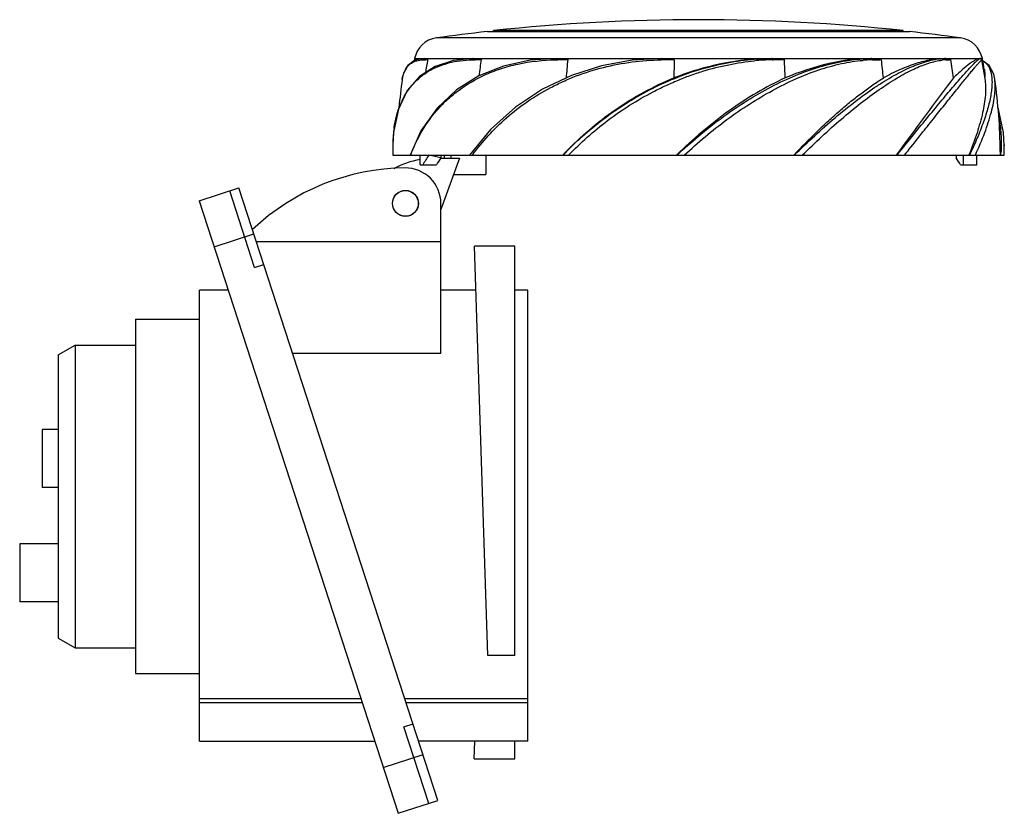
# Model space of a CAD drawing. Header units: millimetres. Extents: x 661 to 814, y 158 to 281.
import ezdxf

# ---------------------------------------------------------------- set-up
doc = ezdxf.new("R2010")
doc.units = ezdxf.units.MM
doc.header["$LTSCALE"] = 30.734
doc.layers.get('0').update_dxf_attribs({"linetype": 'CONTINUOUS'})

msp = doc.modelspace()

# ---------------------------------------------------------------- linework, layer by layer
at = {"color": 7, "linetype": 'Continuous'}
for p, q in [((807.52, 278.5), (726.13, 278.5)), ((734.05, 279.47), (734.12, 279.48)), ((734.05, 279.47), (799.6, 279.47)), ((735.02, 279.48), (735.02, 279.63)), ((798.62, 279.63), (735.02, 279.63)), ((798.62, 279.48), (798.62, 279.63)), ((799.6, 279.47), (799.52, 279.48)), ((722.74, 275.28), (724.22, 275.28)), ((724.22, 275.28), (722.8, 275.03)), ((724.29, 275.28), (731.85, 275.28)), ((731.97, 275.28), (744.54, 275.28)), ((744.96, 275.28), (761.07, 275.28)), ((761.27, 275.28), (778.23, 275.28)), ((775.49, 275.18), (778.23, 275.28)), ((778.43, 275.28), (793.66, 275.28)), ((792.31, 275.24), (793.66, 275.28)), ((793.82, 275.28), (805, 275.28)), ((804.56, 275.27), (805, 275.28)), ((805.1, 275.28), (810.53, 275.28)), ((810.53, 275.28), (810.53, 275.28)), ((810.56, 275.28), (810.91, 275.28)), ((724, 275.09), (724.25, 275.1)), ((724.25, 275.1), (724.5, 275.11)), ((724.5, 275.11), (724.77, 275.12)), ((731.66, 275.09), (731.84, 275.09)), ((731.84, 275.09), (732.13, 275.1)), ((732.13, 275.1), (733.08, 275.12)), ((744.66, 275.09), (744.78, 275.09)), ((744.78, 275.09), (744.96, 275.09)), ((744.96, 275.09), (746.52, 275.12)), ((761.05, 275.09), (763.05, 275.12)), ((778.25, 275.09), (778.31, 275.09)), ((778.25, 275.09), (778.31, 275.09)), ((778.31, 275.09), (778.43, 275.09)), ((778.43, 275.09), (780.16, 275.12)), ((810.76, 275.06), (810.76, 275.07)), ((810.77, 275.08), (810.77, 275.08)), ((810.79, 275.11), (811.32, 271.9)), ((720.82, 272.05), (720.83, 272.1)), ((812.82, 272.05), (812.82, 272.1)), ((723.73, 264.06), (722.03, 260.3)), ((719.35, 261.91), (719.35, 261.77)), ((719.35, 261.91), (719.35, 261.77)), ((814.3, 261.91), (814.3, 261.77)), ((814.3, 261.91), (814.3, 261.74)), ((814.3, 261.74), (814.3, 261.77)), ((719.34, 260.3), (814.31, 260.3)), ((723.61, 258.8), (723.61, 260.3)), ((726.83, 259.88), (724.97, 260.3)), ((726.83, 260.3), (726.83, 259.88)), ((727.32, 260.3), (727.32, 259.8)), ((728.36, 260.3), (728.36, 259.8)), ((733.82, 260.3), (733.82, 257.3)), ((763.47, 260.34), (763.43, 260.3)), ((763.47, 260.34), (763.43, 260.3)), ((781.61, 260.3), (781.66, 260.35)), ((781.61, 260.3), (781.66, 260.35)), ((797.59, 260.36), (797.55, 260.3)), ((797.69, 260.5), (797.59, 260.36)), ((797.67, 260.3), (797.78, 260.45)), ((806.81, 260.3), (806.81, 259.88)), ((807.95, 258.8), (807.95, 260.3)), ((808.82, 260.34), (808.8, 260.3)), ((808.82, 260.34), (808.8, 260.3)), ((810.04, 258.8), (810.04, 260.3)), ((813.67, 260.87), (813.67, 260.3)), ((723.61, 258.8), (726.15, 258.8)), ((726.78, 259.8), (729.72, 259.8)), ((729.72, 259.8), (726.82, 251.83)), ((807.5, 258.8), (810.04, 258.8)), ((728.81, 257.3), (733.82, 257.3)), ((689.28, 253.19), (695.46, 255.2)), ((697.9, 242.85), (694.04, 254.74)), ((726.36, 160.1), (695.46, 255.2)), ((689.28, 253.19), (720.18, 158.09)), ((726.82, 229.53), (726.82, 252.8)), ((691.6, 246.06), (697.78, 248.07)), ((698.16, 246.9), (726.82, 246.9)), ((734.12, 182.57), (732.07, 246.16)), ((738.32, 246.16), (732.07, 246.16)), ((738.32, 182.57), (738.32, 246.16)), ((697.9, 242.85), (699.33, 243.32)), ((689.32, 169.3), (689.32, 239.3)), ((693.8, 239.3), (689.32, 239.3)), ((732.29, 239.3), (726.82, 239.3)), ((740.32, 239.3), (738.32, 239.3)), ((740.32, 169.3), (740.32, 239.3)), ((679.42, 234.8), (679.42, 179.8)), ((679.42, 234.8), (689.32, 234.8)), ((667.42, 229.3), (670.02, 230.8)), ((670.02, 230.8), (670.02, 183.8)), ((670.02, 230.8), (679.42, 230.8)), ((703.8, 229.53), (726.82, 229.53)), ((667.42, 229.3), (667.42, 185.3)), ((664.92, 217.7), (664.92, 208.7)), ((667.42, 217.7), (664.92, 217.7)), ((667.42, 208.7), (664.92, 208.7)), ((661.42, 199.95), (661.42, 190.95)), ((667.42, 199.95), (661.42, 199.95)), ((667.42, 190.95), (661.42, 190.95)), ((667.42, 185.3), (670.02, 183.8)), ((670.02, 183.8), (679.42, 183.8)), ((738.32, 182.57), (734.12, 182.57)), ((679.42, 179.8), (689.32, 179.8)), ((714.41, 175.87), (689.32, 175.87)), ((740.32, 175.87), (721.24, 175.87)), ((689.32, 175.3), (714.59, 175.3)), ((721.43, 175.3), (740.32, 175.3)), ((721.08, 171.52), (722.5, 171.99)), ((724.94, 159.63), (721.08, 171.52)), ((689.32, 169.3), (716.54, 169.3)), ((740.32, 169.3), (723.37, 169.3)), ((732.01, 166.55), (732.1, 169.3)), ((738.32, 166.55), (738.32, 169.3)), ((717.87, 165.22), (724.05, 167.23)), ((732.01, 166.55), (738.32, 166.55)), ((720.18, 158.09), (726.36, 160.1))]:
    msp.add_line(p, q, dxfattribs=at)
for points in [[(731.84, 275.28), (728.79, 275), (725.93, 274.08), (723.52, 272.52), (721.61, 270.32), (720.23, 267.43), (719.46, 263.82), (719.36, 261.91)], [(761.07, 275.28), (756.54, 275.02), (751.75, 274.16), (747.09, 272.68), (742.61, 270.55), (738.4, 267.75), (734.52, 264.25), (731.27, 260.3)], [(744.77, 275.28), (740.68, 275.02), (736.54, 274.13)], [(810.79, 275.11), (810.75, 275.19), (810.7, 275.25)], [(722.8, 275.03), (721.7, 274.21), (720.99, 272.84), (720.83, 272.1)], [(736.54, 274.13), (732.71, 272.61), (729.24, 270.44), (726.23, 267.59), (723.73, 264.06)], [(812.82, 272.1), (812.66, 272.84), (811.95, 274.21), (810.97, 274.93)], [(814.3, 261.77), (814.18, 263.82), (813.42, 267.43), (813.3, 267.68)]]:
    msp.add_lwpolyline(points, dxfattribs=at)
for radius in [2.02, 2]:
    msp.add_circle((721.32, 252.8), radius, dxfattribs=at)
for centre, radius, start, end in [((766.82, -18.68), 300, 83.9152, 96.0848), ((726.67, 274.53), 4, 97.7967, 169.2053), ((766.82, -18.73), 300, 96.2724, 97.7967), ((766.82, -18.73), 300, 82.2033, 83.7276), ((806.98, 274.53), 4, 10.7947, 82.2033), ((801.32, 260.3), 80, 169.2053, 169.4592), ((805.1, 268.78), 6.5, 89.3067, 89.9694), ((732.32, 260.3), 80, 9.5685, 10.7947), ((805.83, 260.34), 82.4, 169.6691, 171.0838), ((830.82, 260.49), 98.83, 171.4845, 172.9456), ((900.41, 260.6), 154.58, 174.611, 175.6666), ((1345.98, 260.76), 583.1, 178.58911, 178.86801), ((778.92, 238.8), 36.3, 91.0632, 95.375), ((482.53, 260.59), 297.99, 2.2484, 2.7946), ((794.33, 252.36), 22.74, 91.6091, 94.9259), ((794.27, 253.81), 21.29, 91.1952, 91.5666), ((668.15, 260.52), 127.92, 5.2739, 6.5516), ((805.54, 267.36), 7.74, 93.5908, 96.6418), ((805.49, 268.07), 7.03, 92.8109, 93.539), ((805.48, 268.27), 6.82, 92.1391, 92.8106), ((799.03, 448.38), 173.4, 272.0489, 272.3014), ((715.84, 260.39), 91.35, 7.4813, 9.2805), ((801.71, 260.3), 81.73, 171.7381, 174.8206), ((731.83, 260.29), 81.85, 0.4014, 8.2568), ((731.88, 263.41), 12.29, 154.0071, 158.0917), ((741.19, 261.53), 21.84, 174.8064, 179.0081), ((738.66, 261.74), 19.3, 171.9317, 174.739), ((809.95, 260.3), 90.61, 179.0675, 180), ((789.63, 261.5), 24.67, 357.2177, 0.5663), ((723.7, 260.3), 90.61, 360, 0.9328), ((784.16, 224.28), 52.65, 136.1588, 136.8283), ((783.78, 262.31), 30.06, 356.1612, 357.2715), ((725.82, 246.8), 13, 99.8132, 118.9798), ((743.24, 248.67), 19.87, 145.6606, 149.3419), ((790.41, 248.67), 19.87, 30.6581, 34.3394), ((721.59, 223.3), 35, 90.5095, 133.351), ((721.32, 252.8), 5.5, 0, 90.5095)]:
    msp.add_arc(centre, radius, start, end, dxfattribs=at)
msp.add_ellipse((766.82, 250.77), major_axis=(44.99, 0), ratio=0.57735, start_param=2.766042, end_param=2.827418, dxfattribs=at)
for points, knots in [([(724, 275.09), (724.01, 275.14), (724.06, 275.24), (724.17, 275.28), (724.22, 275.28)], [0, 0, 0, 0, 0.502229, 1, 1, 1, 1]), ([(724.44, 275.28), (724.5, 275.27), (724.59, 275.26), (724.69, 275.23), (724.74, 275.19), (724.77, 275.16), (724.78, 275.14), (724.77, 275.12)], [0, 0, 0, 0, 0.445929, 0.679482, 0.805589, 0.878886, 1, 1, 1, 1]), ([(731.84, 275.28), (731.81, 275.28), (731.75, 275.26), (731.72, 275.22), (731.7, 275.19)], [0, 0, 0, 0, 0.478472, 1, 1, 1, 1]), ([(731.97, 275.28), (732.06, 275.28), (732.25, 275.28), (732.49, 275.27), (732.68, 275.25), (732.82, 275.23), (732.94, 275.21), (733.03, 275.18), (733.08, 275.14), (733.08, 275.12)], [0, 0, 0, 0, 0.245992, 0.494079, 0.618817, 0.743924, 0.86938, 0.932605, 1, 1, 1, 1]), ([(744.66, 275.09), (744.66, 275.12), (744.67, 275.16), (744.69, 275.23), (744.72, 275.27), (744.75, 275.28), (744.77, 275.28)], [0, 0, 0, 0, 0.317566, 0.591767, 0.811246, 1, 1, 1, 1]), ([(744.96, 275.28), (745.09, 275.28), (745.29, 275.28), (745.55, 275.27), (745.75, 275.26), (745.95, 275.25), (746.12, 275.24), (746.25, 275.22), (746.35, 275.2), (746.43, 275.18), (746.49, 275.16), (746.52, 275.14), (746.52, 275.12)], [0, 0, 0, 0, 0.249268, 0.374253, 0.499433, 0.624768, 0.750172, 0.812861, 0.875486, 0.937966, 0.969157, 1, 1, 1, 1]), ([(761.05, 275.09), (761.06, 275.12), (761.06, 275.16), (761.06, 275.22), (761.06, 275.26), (761.06, 275.28), (761.07, 275.28), (761.07, 275.28)], [0, 0, 0, 0, 0.393006, 0.713645, 0.922253, 0.977285, 1, 1, 1, 1]), ([(761.27, 275.28), (761.42, 275.28), (761.65, 275.28), (761.95, 275.27), (762.18, 275.26), (762.4, 275.25), (762.59, 275.24), (762.74, 275.22), (762.85, 275.2), (762.95, 275.18), (763.01, 275.16), (763.05, 275.14), (763.05, 275.12)], [0, 0, 0, 0, 0.25032, 0.375555, 0.500828, 0.626127, 0.751425, 0.814063, 0.876668, 0.93918, 0.970341, 1, 1, 1, 1]), ([(778.23, 275.28), (775.66, 275.28), (770.44, 274.74), (765.43, 273.24), (762.99, 272.28)], [0, 0, 0, 0, 0.495659, 1, 1, 1, 1]), ([(763.5, 260.3), (764.58, 261.32), (766.8, 263.29), (770.28, 266.03), (773.89, 268.51), (777.59, 270.69), (781.34, 272.5), (785.08, 273.9), (788.72, 274.85), (791.14, 275.17), (792.31, 275.24)], [0, 0, 0, 0, 0.134739, 0.269097, 0.402037, 0.532248, 0.658636, 0.779409, 0.893643, 1, 1, 1, 1]), ([(778.31, 275.09), (778.32, 275.14), (778.31, 275.21), (778.27, 275.27), (778.24, 275.28), (778.23, 275.28)], [0, 0, 0, 0, 0.657179, 0.874594, 1, 1, 1, 1]), ([(778.43, 275.28), (778.57, 275.28), (778.79, 275.28), (779.09, 275.27), (779.31, 275.26), (779.53, 275.25), (779.71, 275.24), (779.86, 275.22), (779.96, 275.2), (780.06, 275.18), (780.12, 275.16), (780.16, 275.14), (780.16, 275.12)], [0, 0, 0, 0, 0.250202, 0.375138, 0.499986, 0.62478, 0.749588, 0.812047, 0.874604, 0.937381, 0.969007, 1, 1, 1, 1]), ([(793.66, 275.28), (791.47, 275.28), (786.87, 274.68), (782.49, 273.21), (780.29, 272.28)], [0, 0, 0, 0, 0.478109, 1, 1, 1, 1]), ([(781.72, 260.3), (782.75, 261.33), (784.82, 263.3), (787.97, 266.09), (791.09, 268.61), (793.66, 270.48), (795.69, 271.78), (797.55, 272.88), (799.75, 274), (802.23, 274.91), (803.82, 275.23), (804.56, 275.27)], [0, 0, 0, 0, 0.157531, 0.309857, 0.454998, 0.590596, 0.654429, 0.714975, 0.825308, 0.920675, 1, 1, 1, 1]), ([(793.83, 275.09), (793.82, 275.14), (793.79, 275.24), (793.7, 275.29), (793.66, 275.28)], [0, 0, 0, 0, 0.563445, 1, 1, 1, 1]), ([(793.82, 275.28), (793.94, 275.28), (794.12, 275.28), (794.36, 275.27), (794.54, 275.26), (794.72, 275.25), (794.87, 275.24), (794.98, 275.22), (795.07, 275.2), (795.15, 275.18), (795.21, 275.16), (795.24, 275.14), (795.24, 275.12)], [0, 0, 0, 0, 0.248746, 0.372669, 0.496373, 0.619969, 0.743705, 0.805799, 0.868287, 0.931734, 0.964572, 1, 1, 1, 1]), ([(805, 275.28), (804.3, 275.28), (802.81, 275.13), (800.51, 274.53), (798.04, 273.57), (796.38, 272.74), (795.53, 272.28)], [0, 0, 0, 0, 0.209407, 0.44587, 0.709876, 1, 1, 1, 1]), ([(797.78, 260.45), (798.6, 261.47), (800.19, 263.44), (802.48, 266.25), (804.28, 268.41), (805.59, 270), (806.48, 271.05), (807.31, 271.99), (808.04, 272.82), (808.69, 273.55), (809.25, 274.15), (809.71, 274.62), (810.04, 274.93), (810.25, 275.11), (810.37, 275.2), (810.45, 275.26), (810.51, 275.28), (810.53, 275.28)], [0, 0, 0, 0, 0.200899, 0.38732, 0.555737, 0.631839, 0.702219, 0.766375, 0.823388, 0.872942, 0.914988, 0.949, 0.974537, 0.984088, 0.99149, 0.996763, 1, 1, 1, 1]), ([(805.23, 275.09), (805.22, 275.14), (805.17, 275.25), (805.05, 275.29), (805, 275.28)], [0, 0, 0, 0, 0.514865, 1, 1, 1, 1]), ([(805.18, 275.28), (805.25, 275.28), (805.38, 275.28), (805.55, 275.27), (805.69, 275.25), (805.79, 275.23), (805.88, 275.21), (805.95, 275.18), (805.99, 275.14), (805.99, 275.12)], [0, 0, 0, 0, 0.242007, 0.482242, 0.602357, 0.72341, 0.847784, 0.914367, 1, 1, 1, 1]), ([(810.53, 275.28), (810.43, 275.28), (810.21, 275.24), (809.84, 275.08), (809.42, 274.83), (808.71, 274.34), (807.69, 273.49), (806.86, 272.72), (806.41, 272.28)], [0, 0, 0, 0, 0.057477, 0.132725, 0.227641, 0.342816, 0.633204, 1, 1, 1, 1]), ([(810.78, 275.09), (810.77, 275.14), (810.71, 275.25), (810.59, 275.29), (810.53, 275.28)], [0, 0, 0, 0, 0.498936, 1, 1, 1, 1]), ([(810.56, 275.28), (810.59, 275.28), (810.64, 275.28), (810.68, 275.26), (810.69, 275.25)], [0, 0, 0, 0, 0.742138, 1, 1, 1, 1]), ([(720.83, 268.8), (721.06, 269.27), (721.57, 270.17), (722.53, 271.41), (723.66, 272.5), (724.96, 273.4), (726.43, 274.12), (728.65, 274.85), (730.44, 275.06), (731.66, 275.09)], [0, 0, 0, 0, 0.118573, 0.236099, 0.35367, 0.472486, 0.594936, 0.722927, 1, 1, 1, 1]), ([(720.83, 272.1), (720.88, 272.43), (721.03, 273.05), (721.44, 273.87), (722.04, 274.5), (722.54, 274.77), (722.81, 274.87)], [0, 0, 0, 0, 0.280856, 0.529369, 0.762923, 1, 1, 1, 1]), ([(722.81, 274.87), (722.9, 274.9), (723.29, 275.02), (723.69, 275.08), (724, 275.09)], [0, 0, 0, 0, 0.236222, 1, 1, 1, 1]), ([(731.71, 260.3), (732.49, 261.34), (734.14, 263.38), (737, 266.19), (740.26, 268.71), (743.27, 270.5), (745.83, 271.76), (748.53, 272.9), (752.08, 274), (756.51, 274.85), (759.53, 275.07), (761.05, 275.09)], [0, 0, 0, 0, 0.114177, 0.231458, 0.351983, 0.475941, 0.539252, 0.603335, 0.733575, 0.866108, 1, 1, 1, 1]), ([(733.54, 272.7), (734.36, 273.08), (736.09, 273.75), (739.77, 274.75), (742.69, 275.06), (744.66, 275.09)], [0, 0, 0, 0, 0.237539, 0.483398, 1, 1, 1, 1]), ([(745.79, 260.3), (747.7, 262.3), (751.92, 266.07), (757.9, 269.88), (763.1, 272.28), (768.47, 274.16), (772.69, 274.97), (775.49, 275.18)], [0, 0, 0, 0, 0.24518, 0.497155, 0.624411, 0.751328, 1, 1, 1, 1]), ([(746.63, 260.3), (747.58, 261.25), (749.54, 263.12), (752.7, 265.72), (756.11, 268.1), (759.14, 269.82), (761.64, 271.07), (763.56, 271.92), (765.51, 272.68), (768.15, 273.56), (771.47, 274.4), (774.18, 274.81), (775.52, 274.94)], [0, 0, 0, 0, 0.121949, 0.245968, 0.371622, 0.498364, 0.561952, 0.625515, 0.688942, 0.75214, 0.877287, 1, 1, 1, 1]), ([(764.62, 260.3), (765.68, 261.27), (767.84, 263.18), (771.21, 265.84), (774.7, 268.26), (778.28, 270.36), (781.86, 272.18), (785.44, 273.57), (788.93, 274.55), (791.25, 274.92), (792.37, 275.01)], [0, 0, 0, 0, 0.135396, 0.270237, 0.40345, 0.533803, 0.65994, 0.780447, 0.894116, 1, 1, 1, 1]), ([(782.94, 260.3), (783.95, 261.27), (785.93, 263.18), (788.94, 265.88), (791.91, 268.32), (794.8, 270.44), (797.53, 272.25), (800.11, 273.64), (802.44, 274.6), (803.95, 274.96), (804.65, 275.05)], [0, 0, 0, 0, 0.158088, 0.31078, 0.456038, 0.591695, 0.715757, 0.825944, 0.920878, 1, 1, 1, 1]), ([(793.83, 275.09), (793.95, 275.09), (794.42, 275.1), (794.89, 275.11), (795.24, 275.12)], [0, 0, 0, 0, 0.254683, 1, 1, 1, 1]), ([(801.67, 263.89), (802.29, 264.66), (803.47, 266.15), (805.15, 268.26), (806.46, 269.87), (807.41, 271.05), (808.03, 271.83), (808.6, 272.53), (809.11, 273.15), (809.55, 273.69), (809.93, 274.14), (810.24, 274.5), (810.48, 274.78), (810.65, 274.96), (810.74, 275.06), (810.77, 275.08)], [0, 0, 0, 0, 0.205914, 0.394335, 0.562066, 0.637624, 0.707135, 0.769958, 0.825629, 0.874003, 0.914947, 0.948231, 0.973591, 0.990859, 1, 1, 1, 1]), ([(811.02, 274.9), (811.18, 274.81), (811.47, 274.59), (811.83, 274.16), (812.1, 273.64), (812.36, 272.78), (812.43, 271.78), (812.36, 270.7), (812.24, 269.77), (812.06, 268.77), (811.8, 267.71), (811.46, 266.6), (810.92, 264.99), (810.1, 262.87), (809.33, 261.18), (808.92, 260.3)], [0, 0, 0, 0, 0.034458, 0.069354, 0.10639, 0.146896, 0.24103, 0.295594, 0.355318, 0.420096, 0.489799, 0.564302, 0.643356, 0.814053, 1, 1, 1, 1]), ([(810.78, 275.09), (810.78, 275.09), (810.79, 275.09), (810.79, 275.1), (810.79, 275.11)], [0, 0, 0, 0, 0.34015, 1, 1, 1, 1]), ([(722.14, 260.3), (722.63, 261.61), (723.53, 263.52), (725.07, 265.87), (726.41, 267.53), (727.93, 269.05), (730.23, 270.92), (732.17, 272.07), (733.54, 272.7)], [0, 0, 0, 0, 0.242431, 0.364369, 0.487241, 0.611485, 0.737946, 1, 1, 1, 1]), ([(746.18, 260.75), (748.53, 263.19), (753.75, 267.67), (759.8, 270.98), (762.99, 272.28)], [0, 0, 0, 0, 0.495235, 1, 1, 1, 1]), ([(780.29, 272.28), (778.78, 271.6), (775.79, 270.02), (770.01, 266.24), (765.99, 262.81), (763.47, 260.34)], [0, 0, 0, 0, 0.239365, 0.488304, 1, 1, 1, 1]), ([(781.66, 260.35), (782.82, 261.57), (784.58, 263.35), (786.97, 265.59), (788.73, 267.17), (790.47, 268.64), (792.19, 269.98), (793.86, 271.19), (794.98, 271.94), (795.53, 272.28)], [0, 0, 0, 0, 0.275302, 0.408327, 0.537206, 0.661465, 0.780638, 0.893735, 1, 1, 1, 1]), ([(806.41, 272.28), (805.14, 270.61), (802.23, 266.69), (799.34, 262.75), (797.69, 260.5)], [0, 0, 0, 0, 0.429184, 1, 1, 1, 1]), ([(811.21, 273.6), (811.23, 273.5), (811.28, 273.07), (811.28, 272.64), (811.26, 272.31)], [0, 0, 0, 0, 0.227098, 1, 1, 1, 1]), ([(811.32, 271.9), (811.43, 271.15), (811.42, 269.45), (810.96, 266.73), (810.07, 263.62), (809.27, 261.47), (808.82, 260.34)], [0, 0, 0, 0, 0.190531, 0.422711, 0.694068, 1, 1, 1, 1]), ([(809.82, 260.3), (810.35, 261.44), (811.27, 263.64), (812.17, 266.38), (812.64, 268.38), (812.9, 270.06), (812.93, 271.29), (812.82, 272.05)], [0, 0, 0, 0, 0.309308, 0.582725, 0.703666, 0.813122, 1, 1, 1, 1]), ([(720.04, 266.75), (720.07, 266.86), (720.2, 267.28), (720.35, 267.69), (720.47, 268)], [0, 0, 0, 0, 0.252853, 1, 1, 1, 1]), ([(719.55, 264.45), (719.57, 264.65), (719.7, 265.42), (719.87, 266.19), (720.04, 266.75)], [0, 0, 0, 0, 0.255112, 1, 1, 1, 1]), ([(813.45, 266.09), (813.62, 265.26), (813.84, 263.52), (813.84, 261.78), (813.8, 260.88)], [0, 0, 0, 0, 0.484513, 1, 1, 1, 1]), ([(798.81, 260.3), (799.06, 260.6), (800.02, 261.8), (800.97, 263), (801.67, 263.89)], [0, 0, 0, 0, 0.256891, 1, 1, 1, 1])]:
    msp.add_open_spline(points, degree=3, knots=knots, dxfattribs=at)
for points in [[(724.24, 275.28), (724.26, 275.28), (724.28, 275.28), (724.29, 275.28)], [(724.29, 275.28), (724.34, 275.28), (724.39, 275.28), (724.44, 275.28)], [(731.85, 275.28), (731.89, 275.28), (731.93, 275.28), (731.97, 275.28)], [(744.78, 275.28), (744.84, 275.28), (744.9, 275.28), (744.96, 275.28)], [(761.07, 275.28), (761.14, 275.28), (761.2, 275.28), (761.27, 275.28)], [(778.23, 275.28), (778.3, 275.28), (778.36, 275.28), (778.43, 275.28)], [(793.66, 275.28), (793.71, 275.28), (793.77, 275.28), (793.82, 275.28)], [(805, 275.28), (805.04, 275.28), (805.07, 275.28), (805.1, 275.28)], [(731.7, 275.19), (731.68, 275.16), (731.67, 275.13), (731.66, 275.09)]]:
    msp.add_open_spline(points, degree=3, dxfattribs=at)

doc.saveas('drawing.dxf')
